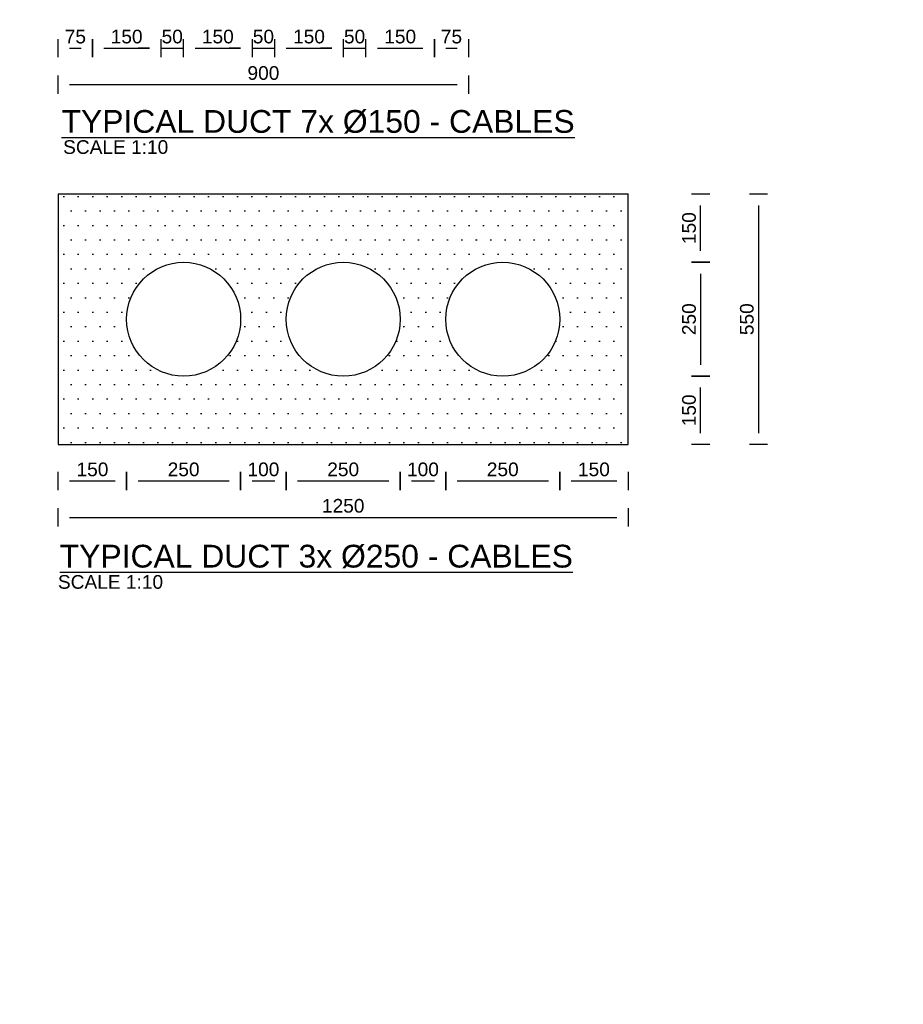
# Model space of a CAD drawing. Header units: metres. Extents: x -4024927 to 10167049, y -539908 to 13839353.
# Tile 48 of 211: x 1380286 to 1382224, y -166527 to -164366. Entities that reach past the tile are written whole.
import ezdxf

# ---------------------------------------------------------------- set-up
doc = ezdxf.new("R2010")
doc.units = ezdxf.units.M
doc.linetypes.add('CONTIUOUS', pattern=[0])
for name, color, linetype in [('C-ANNO-DIMS-NEWW', 2, 'Continuous'), ('C-DETL-DIMS', 2, 'Continuous'), ('C-UTIL-DUCT', 4, 'Continuous'), ('C-UTIL-PATT', 1, 'Continuous'), ('EL-AGLI-EQUP-PAPI-N-RefEdit0', 1, 'CONTIUOUS')]:
    doc.layers.add(name, color=color, linetype=linetype)
doc.styles.add('Arial', font='arial.ttf')
doc.styles.add('Foster01', font='arial.ttf')
doc.styles.get("Standard").update_dxf_attribs({"font": 'arial.ttf'})
doc.dimstyles.new('DS-10-25', dxfattribs={"dimscale": 10, "dimtxt": 2.5, "dimasz": 2.5, "dimexe": 0, "dimexo": 0, "dimgap": 1, "dimtad": 1, "dimdec": 0, "dimzin": 0, "dimtxsty": 'Standard', "dimblk1": 'DIMARROW', "dimblk2": 'DIMARROW', "dimsah": 1, "dimcen": -3, "dimse1": 1, "dimse2": 1, "dimclrd": 256, "dimclre": 256, "dimclrt": 256, "dimadec": 0, "dimazin": 0, "dimtfac": 1, "dimtdec": 0, "dimtix": 1, "dimtmove": 2, "dimatfit": 3, "dimfxl": 1, "dimtvp": 1.25, "dimarcsym": 0})

# ---------------------------------------------------------------- blocks, each defined once
blk = doc.blocks.new('DIMARROW')
blk.add_line((0, 0.8), (0, -0.8))
blk.add_lwpolyline([(0, 0, 0, 0.4, 0), (-1, 0, 0, 0, 0), (-0.965, 0, 0, 0, 0)], format="xyseb")
blk = doc.blocks.new('*D949')
at = {"layer": 'C-DETL-DIMS', "lineweight": -2, "transparency": 16777216}
blk.add_line((1381906.2, -164773.2), (1381906.2, -165273.2), dxfattribs=at)
at = {"layer": 'Defpoints', "color": 0, "transparency": 16777216}
for p in [(1381620.3, -164748.2), (1381620.3, -165298.2), (1381906.2, -165298.2)]:
    blk.add_point(p, dxfattribs=at)
at = {"layer": 'C-DETL-DIMS', "lineweight": -2, "transparency": 16777216, "xscale": 25, "yscale": 25, "zscale": 25}
for p, rotation in [((1381906.2, -164748.2), 90), ((1381906.2, -165298.2), 270)]:
    blk.add_blockref('DIMARROW', p, dxfattribs=dict(at, rotation=rotation))
at = {"layer": 'C-DETL-DIMS', "lineweight": -2, "transparency": 16777216, "insert": (1381880.9, -165023.2), "char_height": 30, "attachment_point": 5, "rotation": 90, "style": 'Arial'}
blk.add_mtext('550', dxfattribs=at)
blk = doc.blocks.new('*D950')
at = {"layer": 'C-DETL-DIMS', "lineweight": -2, "transparency": 16777216}
blk.add_line((1381779.3, -164923.2), (1381779.3, -165123.2), dxfattribs=at)
at = {"layer": 'Defpoints', "color": 0, "transparency": 16777216}
for p in [(1381779.3, -164898.2), (1381779.3, -165148.2), (1381779.3, -165148.2)]:
    blk.add_point(p, dxfattribs=at)
at = {"layer": 'C-DETL-DIMS', "lineweight": -2, "transparency": 16777216, "xscale": 25, "yscale": 25, "zscale": 25}
for p, rotation in [((1381779.3, -164898.2), 90), ((1381779.3, -165148.2), 270)]:
    blk.add_blockref('DIMARROW', p, dxfattribs=dict(at, rotation=rotation))
at = {"layer": 'C-DETL-DIMS', "lineweight": -2, "transparency": 16777216, "insert": (1381754, -165023.2), "char_height": 30, "attachment_point": 5, "rotation": 90, "style": 'Arial'}
blk.add_mtext('250', dxfattribs=at)
blk = doc.blocks.new('*D951')
at = {"layer": 'C-DETL-DIMS', "lineweight": -2, "transparency": 16777216}
blk.add_line((1381779.3, -165273.2), (1381779.3, -165173.2), dxfattribs=at)
at = {"layer": 'Defpoints', "color": 0, "transparency": 16777216}
for p in [(1381291.1, -165148.2), (1381779.3, -165148.2), (1381291.1, -165298.2)]:
    blk.add_point(p, dxfattribs=at)
at = {"layer": 'C-DETL-DIMS', "lineweight": -2, "transparency": 16777216, "xscale": 25, "yscale": 25, "zscale": 25}
for p, rotation in [((1381779.3, -165148.2), 90), ((1381779.3, -165298.2), 270)]:
    blk.add_blockref('DIMARROW', p, dxfattribs=dict(at, rotation=rotation))
at = {"layer": 'C-DETL-DIMS', "lineweight": -2, "transparency": 16777216, "insert": (1381754, -165223.2), "char_height": 30, "attachment_point": 5, "rotation": 90, "style": 'Arial'}
blk.add_mtext('150', dxfattribs=at)
blk = doc.blocks.new('*D952')
at = {"layer": 'C-DETL-DIMS', "lineweight": -2, "transparency": 16777216}
blk.add_line((1381779.3, -164873.2), (1381779.3, -164773.2), dxfattribs=at)
at = {"layer": 'Defpoints', "color": 0, "transparency": 16777216}
for p in [(1381291.1, -164748.2), (1381779.3, -164748.2), (1381291.1, -164898.2)]:
    blk.add_point(p, dxfattribs=at)
at = {"layer": 'C-DETL-DIMS', "lineweight": -2, "transparency": 16777216, "xscale": 25, "yscale": 25, "zscale": 25}
for p, rotation in [((1381779.3, -164748.2), 90), ((1381779.3, -164898.2), 270)]:
    blk.add_blockref('DIMARROW', p, dxfattribs=dict(at, rotation=rotation))
at = {"layer": 'C-DETL-DIMS', "lineweight": -2, "transparency": 16777216, "insert": (1381754, -164823.2), "char_height": 30, "attachment_point": 5, "rotation": 90, "style": 'Arial'}
blk.add_mtext('150', dxfattribs=at)
blk = doc.blocks.new('*D788')
at = {"layer": 'C-DETL-DIMS', "lineweight": -2, "transparency": 16777216}
blk.add_line((1380470.3, -164428.2), (1380570.3, -164428.2), dxfattribs=at)
at = {"layer": 'Defpoints', "color": 0, "transparency": 16777216}
for p in [(1380445.3, -164428.2), (1380595.3, -164428.2), (1380595.3, -164428.2)]:
    blk.add_point(p, dxfattribs=at)
at = {"layer": 'C-DETL-DIMS', "lineweight": -2, "transparency": 16777216, "xscale": 25, "yscale": 25, "zscale": 25, "rotation": 180}
blk.add_blockref('DIMARROW', (1380445.3, -164428.2), dxfattribs=at)
at = {"layer": 'C-DETL-DIMS', "lineweight": -2, "transparency": 16777216, "xscale": 25, "yscale": 25, "zscale": 25}
blk.add_blockref('DIMARROW', (1380595.3, -164428.2), dxfattribs=at)
at = {"layer": 'C-DETL-DIMS', "lineweight": -2, "transparency": 16777216, "insert": (1380520.3, -164402.9), "char_height": 30, "attachment_point": 5, "style": 'Arial'}
blk.add_mtext('150', dxfattribs=at)
blk = doc.blocks.new('*D789')
at = {"layer": 'C-DETL-DIMS', "lineweight": -2, "transparency": 16777216}
blk.add_line((1380670.3, -164428.2), (1380770.3, -164428.2), dxfattribs=at)
at = {"layer": 'Defpoints', "color": 0, "transparency": 16777216}
for p in [(1380645.3, -164428.2), (1380795.3, -164428.2), (1380795.3, -164428.2)]:
    blk.add_point(p, dxfattribs=at)
at = {"layer": 'C-DETL-DIMS', "lineweight": -2, "transparency": 16777216, "xscale": 25, "yscale": 25, "zscale": 25, "rotation": 180}
blk.add_blockref('DIMARROW', (1380645.3, -164428.2), dxfattribs=at)
at = {"layer": 'C-DETL-DIMS', "lineweight": -2, "transparency": 16777216, "xscale": 25, "yscale": 25, "zscale": 25}
blk.add_blockref('DIMARROW', (1380795.3, -164428.2), dxfattribs=at)
at = {"layer": 'C-DETL-DIMS', "lineweight": -2, "transparency": 16777216, "insert": (1380720.3, -164402.9), "char_height": 30, "attachment_point": 5, "style": 'Arial'}
blk.add_mtext('150', dxfattribs=at)
blk = doc.blocks.new('*D790')
at = {"layer": 'C-DETL-DIMS', "lineweight": -2, "transparency": 16777216}
blk.add_line((1380870.3, -164428.2), (1380970.3, -164428.2), dxfattribs=at)
at = {"layer": 'Defpoints', "color": 0, "transparency": 16777216}
for p in [(1380845.3, -164428.2), (1380995.3, -164428.2), (1380995.3, -164428.2)]:
    blk.add_point(p, dxfattribs=at)
at = {"layer": 'C-DETL-DIMS', "lineweight": -2, "transparency": 16777216, "xscale": 25, "yscale": 25, "zscale": 25, "rotation": 180}
blk.add_blockref('DIMARROW', (1380845.3, -164428.2), dxfattribs=at)
at = {"layer": 'C-DETL-DIMS', "lineweight": -2, "transparency": 16777216, "xscale": 25, "yscale": 25, "zscale": 25}
blk.add_blockref('DIMARROW', (1380995.3, -164428.2), dxfattribs=at)
at = {"layer": 'C-DETL-DIMS', "lineweight": -2, "transparency": 16777216, "insert": (1380920.3, -164402.9), "char_height": 30, "attachment_point": 5, "style": 'Arial'}
blk.add_mtext('150', dxfattribs=at)
blk = doc.blocks.new('*D791')
at = {"layer": 'C-DETL-DIMS', "lineweight": -2, "transparency": 16777216}
blk.add_line((1381070.3, -164428.2), (1381170.3, -164428.2), dxfattribs=at)
at = {"layer": 'Defpoints', "color": 0, "transparency": 16777216}
for p in [(1381045.3, -164428.2), (1381195.3, -164428.2), (1381195.3, -164428.2)]:
    blk.add_point(p, dxfattribs=at)
at = {"layer": 'C-DETL-DIMS', "lineweight": -2, "transparency": 16777216, "xscale": 25, "yscale": 25, "zscale": 25, "rotation": 180}
blk.add_blockref('DIMARROW', (1381045.3, -164428.2), dxfattribs=at)
at = {"layer": 'C-DETL-DIMS', "lineweight": -2, "transparency": 16777216, "xscale": 25, "yscale": 25, "zscale": 25}
blk.add_blockref('DIMARROW', (1381195.3, -164428.2), dxfattribs=at)
at = {"layer": 'C-DETL-DIMS', "lineweight": -2, "transparency": 16777216, "insert": (1381120.3, -164402.9), "char_height": 30, "attachment_point": 5, "style": 'Arial'}
blk.add_mtext('150', dxfattribs=at)
blk = doc.blocks.new('*D801')
at = {"layer": 'C-DETL-DIMS', "lineweight": -2, "transparency": 16777216}
blk.add_line((1380395.3, -165378.2), (1380495.3, -165378.2), dxfattribs=at)
at = {"layer": 'Defpoints', "color": 0, "transparency": 16777216}
for p in [(1380370.3, -165378.2), (1380520.3, -165378.2), (1380520.3, -165378.2)]:
    blk.add_point(p, dxfattribs=at)
at = {"layer": 'C-DETL-DIMS', "lineweight": -2, "transparency": 16777216, "xscale": 25, "yscale": 25, "zscale": 25, "rotation": 180}
blk.add_blockref('DIMARROW', (1380370.3, -165378.2), dxfattribs=at)
at = {"layer": 'C-DETL-DIMS', "lineweight": -2, "transparency": 16777216, "xscale": 25, "yscale": 25, "zscale": 25}
blk.add_blockref('DIMARROW', (1380520.3, -165378.2), dxfattribs=at)
at = {"layer": 'C-DETL-DIMS', "lineweight": -2, "transparency": 16777216, "insert": (1380445.3, -165352.9), "char_height": 30, "attachment_point": 5, "style": 'Arial'}
blk.add_mtext('150', dxfattribs=at)
blk = doc.blocks.new('*D817')
at = {"layer": 'C-DETL-DIMS', "lineweight": -2, "transparency": 16777216}
for p, q in [((1380570.3, -164428.2), (1380545.3, -164428.2)), ((1380595.3, -164428.2), (1380645.3, -164428.2)), ((1380670.3, -164428.2), (1380695.3, -164428.2))]:
    blk.add_line(p, q, dxfattribs=at)
at = {"layer": 'Defpoints', "color": 0, "transparency": 16777216}
for p in [(1380595.3, -164428.2), (1380645.3, -164428.2), (1380645.3, -164428.2)]:
    blk.add_point(p, dxfattribs=at)
at = {"layer": 'C-DETL-DIMS', "lineweight": -2, "transparency": 16777216, "xscale": 25, "yscale": 25, "zscale": 25}
blk.add_blockref('DIMARROW', (1380595.3, -164428.2), dxfattribs=at)
at = {"layer": 'C-DETL-DIMS', "lineweight": -2, "transparency": 16777216, "xscale": 25, "yscale": 25, "zscale": 25, "rotation": 180}
blk.add_blockref('DIMARROW', (1380645.3, -164428.2), dxfattribs=at)
at = {"layer": 'C-DETL-DIMS', "lineweight": -2, "transparency": 16777216, "insert": (1380620.3, -164402.9), "char_height": 30, "attachment_point": 5, "style": 'Arial'}
blk.add_mtext('50', dxfattribs=at)
blk = doc.blocks.new('*D818')
at = {"layer": 'C-DETL-DIMS', "lineweight": -2, "transparency": 16777216}
for p, q in [((1380770.3, -164428.2), (1380745.3, -164428.2)), ((1380795.3, -164428.2), (1380845.3, -164428.2)), ((1380870.3, -164428.2), (1380895.3, -164428.2))]:
    blk.add_line(p, q, dxfattribs=at)
at = {"layer": 'Defpoints', "color": 0, "transparency": 16777216}
for p in [(1380795.3, -164428.2), (1380845.3, -164428.2), (1380845.3, -164428.2)]:
    blk.add_point(p, dxfattribs=at)
at = {"layer": 'C-DETL-DIMS', "lineweight": -2, "transparency": 16777216, "xscale": 25, "yscale": 25, "zscale": 25}
blk.add_blockref('DIMARROW', (1380795.3, -164428.2), dxfattribs=at)
at = {"layer": 'C-DETL-DIMS', "lineweight": -2, "transparency": 16777216, "xscale": 25, "yscale": 25, "zscale": 25, "rotation": 180}
blk.add_blockref('DIMARROW', (1380845.3, -164428.2), dxfattribs=at)
at = {"layer": 'C-DETL-DIMS', "lineweight": -2, "transparency": 16777216, "insert": (1380820.3, -164402.9), "char_height": 30, "attachment_point": 5, "style": 'Arial'}
blk.add_mtext('50', dxfattribs=at)
blk = doc.blocks.new('*D819')
at = {"layer": 'C-DETL-DIMS', "lineweight": -2, "transparency": 16777216}
for p, q in [((1380970.3, -164428.2), (1380945.3, -164428.2)), ((1380995.3, -164428.2), (1381045.3, -164428.2)), ((1381070.3, -164428.2), (1381095.3, -164428.2))]:
    blk.add_line(p, q, dxfattribs=at)
at = {"layer": 'Defpoints', "color": 0, "transparency": 16777216}
for p in [(1380995.3, -164428.2), (1381045.3, -164428.2), (1381045.3, -164428.2)]:
    blk.add_point(p, dxfattribs=at)
at = {"layer": 'C-DETL-DIMS', "lineweight": -2, "transparency": 16777216, "xscale": 25, "yscale": 25, "zscale": 25}
blk.add_blockref('DIMARROW', (1380995.3, -164428.2), dxfattribs=at)
at = {"layer": 'C-DETL-DIMS', "lineweight": -2, "transparency": 16777216, "xscale": 25, "yscale": 25, "zscale": 25, "rotation": 180}
blk.add_blockref('DIMARROW', (1381045.3, -164428.2), dxfattribs=at)
at = {"layer": 'C-DETL-DIMS', "lineweight": -2, "transparency": 16777216, "insert": (1381020.3, -164402.9), "char_height": 30, "attachment_point": 5, "style": 'Arial'}
blk.add_mtext('50', dxfattribs=at)
blk = doc.blocks.new('*D833')
at = {"layer": 'C-DETL-DIMS', "lineweight": -2, "transparency": 16777216}
blk.add_line((1380395.3, -164428.2), (1380420.3, -164428.2), dxfattribs=at)
at = {"layer": 'Defpoints', "color": 0, "transparency": 16777216}
for p in [(1380370.3, -164428.2), (1380445.3, -164428.2), (1380445.3, -164436)]:
    blk.add_point(p, dxfattribs=at)
at = {"layer": 'C-DETL-DIMS', "lineweight": -2, "transparency": 16777216, "xscale": 25, "yscale": 25, "zscale": 25, "rotation": 180}
blk.add_blockref('DIMARROW', (1380370.3, -164428.2), dxfattribs=at)
at = {"layer": 'C-DETL-DIMS', "lineweight": -2, "transparency": 16777216, "xscale": 25, "yscale": 25, "zscale": 25}
blk.add_blockref('DIMARROW', (1380445.3, -164428.2), dxfattribs=at)
at = {"layer": 'C-DETL-DIMS', "lineweight": -2, "transparency": 16777216, "insert": (1380407.8, -164403), "char_height": 30, "attachment_point": 5, "style": 'Arial'}
blk.add_mtext('75', dxfattribs=at)
blk = doc.blocks.new('*D834')
at = {"layer": 'C-DETL-DIMS', "lineweight": -2, "transparency": 16777216}
blk.add_line((1381220.3, -164428.2), (1381245.3, -164428.2), dxfattribs=at)
at = {"layer": 'Defpoints', "color": 0, "transparency": 16777216}
for p in [(1381195.3, -164428.2), (1381270.3, -164428.2), (1381270.3, -164436)]:
    blk.add_point(p, dxfattribs=at)
at = {"layer": 'C-DETL-DIMS', "lineweight": -2, "transparency": 16777216, "xscale": 25, "yscale": 25, "zscale": 25, "rotation": 180}
blk.add_blockref('DIMARROW', (1381195.3, -164428.2), dxfattribs=at)
at = {"layer": 'C-DETL-DIMS', "lineweight": -2, "transparency": 16777216, "xscale": 25, "yscale": 25, "zscale": 25}
blk.add_blockref('DIMARROW', (1381270.3, -164428.2), dxfattribs=at)
at = {"layer": 'C-DETL-DIMS', "lineweight": -2, "transparency": 16777216, "insert": (1381232.8, -164403), "char_height": 30, "attachment_point": 5, "style": 'Arial'}
blk.add_mtext('75', dxfattribs=at)
blk = doc.blocks.new('*D842')
at = {"layer": 'C-DETL-DIMS', "lineweight": -2, "transparency": 16777216}
blk.add_line((1381495.3, -165378.2), (1381595.3, -165378.2), dxfattribs=at)
at = {"layer": 'Defpoints', "color": 0, "transparency": 16777216}
for p in [(1381470.3, -165378.2), (1381620.3, -165378.2), (1381620.3, -165378.2)]:
    blk.add_point(p, dxfattribs=at)
at = {"layer": 'C-DETL-DIMS', "lineweight": -2, "transparency": 16777216, "xscale": 25, "yscale": 25, "zscale": 25, "rotation": 180}
blk.add_blockref('DIMARROW', (1381470.3, -165378.2), dxfattribs=at)
at = {"layer": 'C-DETL-DIMS', "lineweight": -2, "transparency": 16777216, "xscale": 25, "yscale": 25, "zscale": 25}
blk.add_blockref('DIMARROW', (1381620.3, -165378.2), dxfattribs=at)
at = {"layer": 'C-DETL-DIMS', "lineweight": -2, "transparency": 16777216, "insert": (1381545.3, -165352.9), "char_height": 30, "attachment_point": 5, "style": 'Arial'}
blk.add_mtext('150', dxfattribs=at)
blk = doc.blocks.new('*D843')
at = {"layer": 'C-DETL-DIMS', "lineweight": -2, "transparency": 16777216}
blk.add_line((1381245.3, -165378.2), (1381445.3, -165378.2), dxfattribs=at)
at = {"layer": 'Defpoints', "color": 0, "transparency": 16777216}
for p in [(1381220.3, -165378.2), (1381470.3, -165378.2), (1381470.3, -165378.2)]:
    blk.add_point(p, dxfattribs=at)
at = {"layer": 'C-DETL-DIMS', "lineweight": -2, "transparency": 16777216, "xscale": 25, "yscale": 25, "zscale": 25, "rotation": 180}
blk.add_blockref('DIMARROW', (1381220.3, -165378.2), dxfattribs=at)
at = {"layer": 'C-DETL-DIMS', "lineweight": -2, "transparency": 16777216, "xscale": 25, "yscale": 25, "zscale": 25}
blk.add_blockref('DIMARROW', (1381470.3, -165378.2), dxfattribs=at)
at = {"layer": 'C-DETL-DIMS', "lineweight": -2, "transparency": 16777216, "insert": (1381345.3, -165352.9), "char_height": 30, "attachment_point": 5, "style": 'Arial'}
blk.add_mtext('250', dxfattribs=at)
blk = doc.blocks.new('*D844')
at = {"layer": 'C-DETL-DIMS', "lineweight": -2, "transparency": 16777216}
blk.add_line((1381145.3, -165378.2), (1381195.3, -165378.2), dxfattribs=at)
at = {"layer": 'Defpoints', "color": 0, "transparency": 16777216}
for p in [(1381120.3, -165378.2), (1381220.3, -165378.2), (1381220.3, -165378.2)]:
    blk.add_point(p, dxfattribs=at)
at = {"layer": 'C-DETL-DIMS', "lineweight": -2, "transparency": 16777216, "xscale": 25, "yscale": 25, "zscale": 25, "rotation": 180}
blk.add_blockref('DIMARROW', (1381120.3, -165378.2), dxfattribs=at)
at = {"layer": 'C-DETL-DIMS', "lineweight": -2, "transparency": 16777216, "xscale": 25, "yscale": 25, "zscale": 25}
blk.add_blockref('DIMARROW', (1381220.3, -165378.2), dxfattribs=at)
at = {"layer": 'C-DETL-DIMS', "lineweight": -2, "transparency": 16777216, "insert": (1381170.3, -165352.9), "char_height": 30, "attachment_point": 5, "style": 'Arial'}
blk.add_mtext('100', dxfattribs=at)
blk = doc.blocks.new('*D845')
at = {"layer": 'C-DETL-DIMS', "lineweight": -2, "transparency": 16777216}
blk.add_line((1380895.3, -165378.2), (1381095.3, -165378.2), dxfattribs=at)
at = {"layer": 'Defpoints', "color": 0, "transparency": 16777216}
for p in [(1380870.3, -165378.2), (1381120.3, -165378.2), (1381120.3, -165378.2)]:
    blk.add_point(p, dxfattribs=at)
at = {"layer": 'C-DETL-DIMS', "lineweight": -2, "transparency": 16777216, "xscale": 25, "yscale": 25, "zscale": 25, "rotation": 180}
blk.add_blockref('DIMARROW', (1380870.3, -165378.2), dxfattribs=at)
at = {"layer": 'C-DETL-DIMS', "lineweight": -2, "transparency": 16777216, "xscale": 25, "yscale": 25, "zscale": 25}
blk.add_blockref('DIMARROW', (1381120.3, -165378.2), dxfattribs=at)
at = {"layer": 'C-DETL-DIMS', "lineweight": -2, "transparency": 16777216, "insert": (1380995.3, -165352.9), "char_height": 30, "attachment_point": 5, "style": 'Arial'}
blk.add_mtext('250', dxfattribs=at)
blk = doc.blocks.new('*D846')
at = {"layer": 'C-DETL-DIMS', "lineweight": -2, "transparency": 16777216}
blk.add_line((1380545.3, -165378.2), (1380745.3, -165378.2), dxfattribs=at)
at = {"layer": 'Defpoints', "color": 0, "transparency": 16777216}
for p in [(1380520.3, -165378.2), (1380770.3, -165378.2), (1380770.3, -165378.2)]:
    blk.add_point(p, dxfattribs=at)
at = {"layer": 'C-DETL-DIMS', "lineweight": -2, "transparency": 16777216, "xscale": 25, "yscale": 25, "zscale": 25, "rotation": 180}
blk.add_blockref('DIMARROW', (1380520.3, -165378.2), dxfattribs=at)
at = {"layer": 'C-DETL-DIMS', "lineweight": -2, "transparency": 16777216, "xscale": 25, "yscale": 25, "zscale": 25}
blk.add_blockref('DIMARROW', (1380770.3, -165378.2), dxfattribs=at)
at = {"layer": 'C-DETL-DIMS', "lineweight": -2, "transparency": 16777216, "insert": (1380645.3, -165352.9), "char_height": 30, "attachment_point": 5, "style": 'Arial'}
blk.add_mtext('250', dxfattribs=at)
blk = doc.blocks.new('*D847')
at = {"layer": 'C-DETL-DIMS', "lineweight": -2, "transparency": 16777216}
blk.add_line((1380795.3, -165378.2), (1380845.3, -165378.2), dxfattribs=at)
at = {"layer": 'Defpoints', "color": 0, "transparency": 16777216}
for p in [(1380770.3, -165378.2), (1380870.3, -165378.2), (1380870.3, -165378.2)]:
    blk.add_point(p, dxfattribs=at)
at = {"layer": 'C-DETL-DIMS', "lineweight": -2, "transparency": 16777216, "xscale": 25, "yscale": 25, "zscale": 25, "rotation": 180}
blk.add_blockref('DIMARROW', (1380770.3, -165378.2), dxfattribs=at)
at = {"layer": 'C-DETL-DIMS', "lineweight": -2, "transparency": 16777216, "xscale": 25, "yscale": 25, "zscale": 25}
blk.add_blockref('DIMARROW', (1380870.3, -165378.2), dxfattribs=at)
at = {"layer": 'C-DETL-DIMS', "lineweight": -2, "transparency": 16777216, "insert": (1380820.3, -165352.9), "char_height": 30, "attachment_point": 5, "style": 'Arial'}
blk.add_mtext('100', dxfattribs=at)
blk = doc.blocks.new('*D850')
at = {"layer": 'C-DETL-DIMS', "lineweight": -2, "transparency": 16777216}
blk.add_line((1380395.3, -164508.2), (1381245.3, -164508.2), dxfattribs=at)
at = {"layer": 'Defpoints', "color": 0, "transparency": 16777216}
for p in [(1381270.3, -164508.2), (1381270.3, -164508.2), (1380370.3, -164623.2)]:
    blk.add_point(p, dxfattribs=at)
at = {"layer": 'C-DETL-DIMS', "lineweight": -2, "transparency": 16777216, "xscale": 25, "yscale": 25, "zscale": 25, "rotation": 180}
blk.add_blockref('DIMARROW', (1380370.3, -164508.2), dxfattribs=at)
at = {"layer": 'C-DETL-DIMS', "lineweight": -2, "transparency": 16777216, "xscale": 25, "yscale": 25, "zscale": 25}
blk.add_blockref('DIMARROW', (1381270.3, -164508.2), dxfattribs=at)
at = {"layer": 'C-DETL-DIMS', "lineweight": -2, "transparency": 16777216, "insert": (1380820.3, -164482.9), "char_height": 30, "attachment_point": 5, "style": 'Arial'}
blk.add_mtext('900', dxfattribs=at)
blk = doc.blocks.new('*D855')
at = {"layer": 'C-DETL-DIMS', "lineweight": -2, "transparency": 16777216}
blk.add_line((1380395.3, -165458.2), (1381595.3, -165458.2), dxfattribs=at)
at = {"layer": 'Defpoints', "color": 0, "transparency": 16777216}
for p in [(1381620.3, -165458.2), (1381620.3, -165458.2), (1380370.3, -165573.2)]:
    blk.add_point(p, dxfattribs=at)
at = {"layer": 'C-DETL-DIMS', "lineweight": -2, "transparency": 16777216, "xscale": 25, "yscale": 25, "zscale": 25, "rotation": 180}
blk.add_blockref('DIMARROW', (1380370.3, -165458.2), dxfattribs=at)
at = {"layer": 'C-DETL-DIMS', "lineweight": -2, "transparency": 16777216, "xscale": 25, "yscale": 25, "zscale": 25}
blk.add_blockref('DIMARROW', (1381620.3, -165458.2), dxfattribs=at)
at = {"layer": 'C-DETL-DIMS', "lineweight": -2, "transparency": 16777216, "insert": (1380995.3, -165432.9), "char_height": 30, "attachment_point": 5, "style": 'Arial'}
blk.add_mtext('1250', dxfattribs=at)

msp = doc.modelspace()

# ---------------------------------------------------------------- hatches: boundary and pattern name
at = {"layer": 'C-UTIL-PATT', "lineweight": -2}
h = msp.add_hatch(dxfattribs=at)
h.set_pattern_fill('DOTS', color=256, scale=20, style=0)
h.set_pattern_definition([(0, (1378620.335, -161293.015), (15.875, 31.75), [0, -31.75])])
edge = h.paths.add_edge_path(flags=16)
edge.add_arc((1381345.34, -165023.23), 125, 0, 360)
edge = h.paths.add_edge_path(flags=16)
edge.add_arc((1380995.34, -165023.23), 125, 0, 360)
edge = h.paths.add_edge_path(flags=16)
edge.add_arc((1380645.34, -165023.23), 125, 0, 360)
h.paths.add_polyline_path([(1381620.34, -165298.23), (1381620.34, -164748.23), (1380370.34, -164748.23), (1380370.34, -165298.23)])

# ---------------------------------------------------------------- linework, layer by layer
at = {"layer": 'C-UTIL-DUCT'}
for p, q in [((1380370.34, -164748.23), (1380370.34, -165298.23)), ((1380370.34, -164748.23), (1381620.34, -164748.23)), ((1381620.34, -165298.23), (1381620.34, -164748.23)), ((1380370.34, -165298.23), (1381620.34, -165298.23))]:
    msp.add_line(p, q, dxfattribs=at)
for centre in [(1380645.34, -165023.23), (1380995.34, -165023.23), (1381345.34, -165023.23)]:
    msp.add_circle(centre, 125, dxfattribs=at)
at = {"layer": 'EL-AGLI-EQUP-PAPI-N-RefEdit0'}
msp.add_arc((3071061.1, 6743365.78), 7095987.63, 260.537675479, 260.537675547, dxfattribs=at)

# ---------------------------------------------------------------- texts
at = {"layer": 'C-ANNO-DIMS-NEWW', "style": 'Foster01'}
for s, p in [('%%UTYPICAL DUCT 7x %%C150 - CABLES', (1380377.5, -164614.02)), ('%%uTYPICAL DUCT 3x %%c250 - CABLES', (1380373.52, -165568.23))]:
    msp.add_text(s, height=50, rotation=0, dxfattribs=at).set_placement(p)
at = {"layer": 'C-ANNO-DIMS-NEWW', "char_height": 30, "width": 519.3501, "attachment_point": 1, "rotation": 0, "style": 'Foster01'}
for insert in [(1380380.98, -164630.26), (1380369.58, -165584.8)]:
    msp.add_mtext('SCALE 1:10', dxfattribs=dict(at, insert=insert))

# ---------------------------------------------------------------- dimensions: what is measured, and where the dimension line sits
at = {"layer": 'C-DETL-DIMS', "lineweight": -2}
for base, p1, p2, picture, middle in [((1380445.34, -164428.23), (1380370.34, -164428.23), (1380445.34, -164436.05), '*D833', (1380407.84, -164402.98)), ((1380595.34, -164428.23), (1380445.34, -164428.23), (1380595.34, -164428.23), '*D788', (1380520.34, -164402.92)), ((1380645.34, -164428.23), (1380595.34, -164428.23), (1380645.34, -164428.23), '*D817', (1380620.34, -164402.92)), ((1380795.34, -164428.23), (1380645.34, -164428.23), (1380795.34, -164428.23), '*D789', (1380720.34, -164402.92)), ((1380845.34, -164428.23), (1380795.34, -164428.23), (1380845.34, -164428.23), '*D818', (1380820.34, -164402.92)), ((1380995.34, -164428.23), (1380845.34, -164428.23), (1380995.34, -164428.23), '*D790', (1380920.34, -164402.92)), ((1381045.34, -164428.23), (1380995.34, -164428.23), (1381045.34, -164428.23), '*D819', (1381020.34, -164402.92)), ((1381195.34, -164428.23), (1381045.34, -164428.23), (1381195.34, -164428.23), '*D791', (1381120.34, -164402.92)), ((1381270.34, -164428.23), (1381195.34, -164428.23), (1381270.34, -164436.05), '*D834', (1381232.84, -164402.98)), ((1381270.34, -164508.23), (1380370.34, -164623.23), (1381270.34, -164508.23), '*D850', (1380820.34, -164482.92)), ((1380520.34, -165378.23), (1380370.34, -165378.23), (1380520.34, -165378.23), '*D801', (1380445.34, -165352.92)), ((1380770.34, -165378.23), (1380520.34, -165378.23), (1380770.34, -165378.23), '*D846', (1380645.34, -165352.92)), ((1380870.34, -165378.23), (1380770.34, -165378.23), (1380870.34, -165378.23), '*D847', (1380820.34, -165352.92)), ((1381120.34, -165378.23), (1380870.34, -165378.23), (1381120.34, -165378.23), '*D845', (1380995.34, -165352.92)), ((1381220.34, -165378.23), (1381120.34, -165378.23), (1381220.34, -165378.23), '*D844', (1381170.34, -165352.92)), ((1381470.34, -165378.23), (1381220.34, -165378.23), (1381470.34, -165378.23), '*D843', (1381345.34, -165352.92)), ((1381620.34, -165378.23), (1381470.34, -165378.23), (1381620.34, -165378.23), '*D842', (1381545.34, -165352.92)), ((1381620.34, -165458.23), (1380370.34, -165573.23), (1381620.34, -165458.23), '*D855', (1380995.34, -165432.92))]:
    dim = msp.add_linear_dim(base=base, p1=p1, p2=p2, dimstyle='DS-10-25', override={"dimtxt": 3, "dimtxsty": 'Arial'}, dxfattribs=at)
    dim.commit()
    dim.dimension.update_dxf_attribs({"geometry": picture, "text_midpoint": middle})
for base, p1, p2, picture, middle in [((1381779.35, -164748.23), (1381291.07, -164898.23), (1381291.07, -164748.23), '*D952', (1381754.03, -164823.23)), ((1381906.18, -165298.23), (1381620.34, -164748.23), (1381620.34, -165298.23), '*D949', (1381880.86, -165023.23)), ((1381779.35, -165148.23), (1381779.35, -164898.23), (1381779.35, -165148.23), '*D950', (1381754.03, -165023.23)), ((1381779.35, -165148.23), (1381291.07, -165298.23), (1381291.07, -165148.23), '*D951', (1381754.03, -165223.23))]:
    dim = msp.add_linear_dim(base=base, p1=p1, p2=p2, angle=90, dimstyle='DS-10-25', override={"dimtxt": 3, "dimtxsty": 'Arial'}, dxfattribs=at)
    dim.commit()
    dim.dimension.update_dxf_attribs({"geometry": picture, "text_midpoint": middle})

doc.saveas('drawing.dxf')
